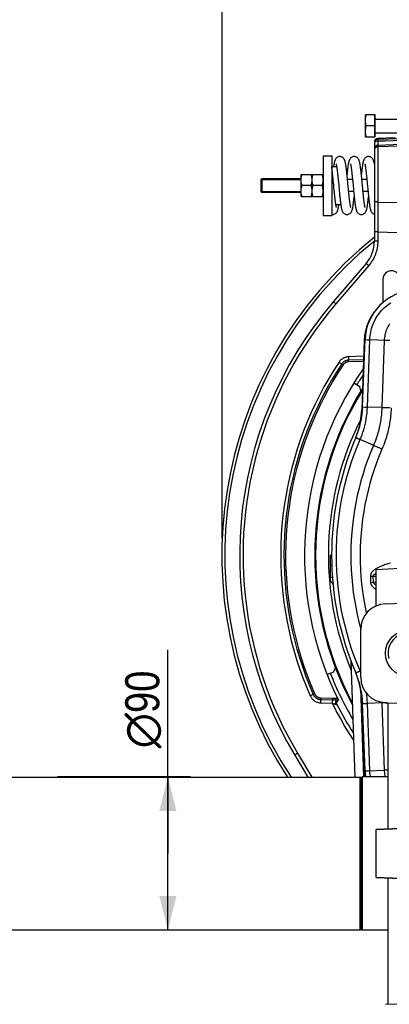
# Model space of a CAD drawing. Extents: x 0 to 594, y 0 to 420.
# Tile 11 of 93: x 88 to 121, y 188 to 274. Entities that reach past the tile are written whole.
import ezdxf

# ---------------------------------------------------------------- set-up
doc = ezdxf.new("R2010")
doc.units = 0
doc.header["$LTSCALE"] = 32.67
doc.layers.get('0').update_dxf_attribs({"linetype": 'CONTINUOUS'})
doc.layers.add('3_ALL_AXES', color=7, linetype='CONTINUOUS')
doc.styles.get("Standard").update_dxf_attribs({"font": 'arial.ttf'})
doc.styles.add('TEXTSTYLE_3', font='gdt')
doc.dimstyles.new('DIMSTYLE_5', dxfattribs={"dimtxt": 3, "dimasz": 3, "dimexe": 2, "dimexo": 1.5, "dimgap": 0.75, "dimtad": 1, "dimdec": 1, "dimlfac": 6.666667, "dimtxsty": 'STANDARD', "dimblk": '_ARROW_FILLED', "dimblk1": '_ARROW_FILLED', "dimblk2": '_ARROW_FILLED', "dimcen": 0.09, "dimazin": 2, "dimtp": 0.3, "dimtm": 0.3, "dimtfac": 1, "dimtdec": 1, "dimtofl": 0, "dimtmove": 0, "dimatfit": 3, "dimtolj": 1})
doc.dimstyles.new('DIMSTYLE_7', dxfattribs={"dimtxt": 4, "dimasz": 3, "dimexe": 2, "dimexo": 1.5, "dimgap": 1, "dimtad": 1, "dimdec": 0, "dimlfac": 6.666667, "dimtxsty": 'STANDARD', "dimblk": '_ARROW_FILLED', "dimblk1": '_ARROW_FILLED', "dimblk2": '_ARROW_FILLED', "dimcen": 0.09, "dimazin": 2, "dimtp": 0.5, "dimtm": 0.5, "dimtfac": 1, "dimtdec": 0, "dimtofl": 0, "dimtmove": 0, "dimatfit": 3, "dimtolj": 1})

# ---------------------------------------------------------------- blocks, each defined once
blk = doc.blocks.new('_ARROW_FILLED')
at = {"color": 0, "linetype": 'BYBLOCK'}
blk.add_solid([(0, 0), (-1, 0.25), (-1, -0.25)], dxfattribs=at)
blk = doc.blocks.new('*D8')
at = {"color": 2, "linetype": 'CONTINUOUS'}
for p, q in [((101.053, 200.938), (101.053, 218.855)), ((103.053, 207.688), (91.331, 207.688)), ((101.053, 207.688), (101.053, 200.938)), ((101.053, 194.188), (101.053, 200.938)), ((103.053, 194.188), (89.789, 194.188))]:
    blk.add_line(p, q, dxfattribs=at)
at = {"color": 2, "linetype": 'CONTINUOUS', "xscale": 3, "yscale": 3, "zscale": 3}
for p, rotation in [((101.053, 207.688), 90), ((101.053, 194.188), 270)]:
    blk.add_blockref('_ARROW_FILLED', p, dxfattribs=dict(at, rotation=rotation))
at = {"color": 2, "linetype": 'CONTINUOUS', "insert": (97.303, 210.194), "char_height": 3, "width": 8.66171, "attachment_point": 1, "rotation": 90, "style": 'TEXTSTYLE_3'}
blk.add_mtext('{\\fgdt;n}\\fArial;{\\W0.8;90}', dxfattribs=at)
blk = doc.blocks.new('*D18')
at = {"color": 2, "linetype": 'CONTINUOUS'}
for p, q in [((86.222, 308.788), (86.222, 319.288)), ((105.82, 228.688), (105.82, 319.288)), ((86.222, 317.288), (96.021, 317.288)), ((105.82, 317.288), (96.021, 317.288))]:
    blk.add_line(p, q, dxfattribs=at)
at = {"color": 2, "linetype": 'CONTINUOUS', "xscale": 3, "yscale": 3, "zscale": 3, "rotation": 180}
blk.add_blockref('_ARROW_FILLED', (86.222, 317.288), dxfattribs=at)
at = {"color": 2, "linetype": 'CONTINUOUS', "xscale": 3, "yscale": 3, "zscale": 3}
blk.add_blockref('_ARROW_FILLED', (105.82, 317.288), dxfattribs=at)
at = {"color": 2, "linetype": 'CONTINUOUS', "insert": (96.021, 322.288), "char_height": 4, "width": 10.86989, "attachment_point": 2}
blk.add_mtext('131 \\P ', dxfattribs=at)

msp = doc.modelspace()

# ---------------------------------------------------------------- linework, layer by layer
at = {"color": 7, "linetype": 'CONTINUOUS'}
for p, q in [((119.259, 264.013), (119.259, 265.963)), ((119.289, 265.963), (119.259, 265.963)), ((119.289, 264.013), (119.289, 265.963)), ((119.289, 265.588), (121.547, 265.588)), ((119.289, 264.388), (121.547, 264.388)), ((119.222, 263.573), (119.222, 254.836)), ((119.289, 264.013), (119.259, 264.013)), ((121.047, 263.926), (119.511, 263.873)), ((109.232, 260.263), (109.307, 260.338)), ((109.232, 260.278), (109.232, 259.198)), ((109.307, 260.338), (109.307, 259.138)), ((115.625, 259.97), (115.608, 260.157)), ((118.152, 259.958), (118.135, 260.143)), ((109.232, 259.213), (109.307, 259.138)), ((115.684, 259.35), (115.668, 259.52)), ((118.194, 259.514), (118.152, 259.958)), ((118.21, 259.345), (118.194, 259.514)), ((118.501, 252.885), (115.62, 249.517)), ((119.972, 251.488), (119.972, 249.435)), ((118.191, 240.247), (118.398, 246.171)), ((118.32, 246.095), (118.108, 240.013)), ((117.427, 242.369), (117.935, 242.051)), ((118.033, 241.64), (117.935, 242.051)), ((115.322, 227.188), (115.322, 224.907)), ((115.322, 227.188), (115.456, 227.188)), ((115.457, 227.143), (115.456, 227.188)), ((119.372, 222.724), (119.372, 225.913)), ((120.193, 222.911), (131.23, 223.296)), ((118.022, 216.463), (118.022, 220.662)), ((117.153, 217.908), (117.511, 207.65)), ((115.625, 216.908), (115.067, 216.688)), ((115.625, 216.908), (115.795, 217.294)), ((115.829, 214.455), (116.015, 214.448)), ((118.108, 214.363), (118.32, 208.28)), ((118.398, 208.204), (118.191, 214.128)), ((120.193, 214.214), (141.722, 213.463)), ((120.422, 203.093), (120.422, 214.206)), ((112.215, 209.601), (113.378, 207.65)), ((86.861, 207.65), (117.983, 207.65)), ((118.08, 207.663), (118.172, 207.688)), ((120.422, 207.688), (118.172, 207.688)), ((118.172, 194.188), (118.172, 207.688)), ((119.372, 203.038), (121.519, 203.15)), ((119.372, 198.837), (119.372, 203.038)), ((119.372, 198.837), (121.519, 198.725)), ((120.422, 187.669), (120.422, 198.782)), ((86.861, 194.225), (117.983, 194.225)), ((118.08, 194.212), (118.172, 194.188)), ((120.422, 194.188), (118.172, 194.188)), ((120.193, 187.661), (141.722, 188.413))]:
    msp.add_line(p, q, dxfattribs=at)
at = {"color": 9, "linetype": 'CONTINUOUS'}
for p, q in [((119.223, 263.553), (119.222, 263.525)), ((119.227, 263.582), (119.223, 263.553)), ((119.511, 263.821), (121.477, 263.885)), ((119.511, 263.873), (119.511, 263.821)), ((119.511, 263.78), (119.511, 263.728)), ((119.511, 263.728), (119.511, 263.66)), ((119.511, 263.66), (120.195, 263.681)), ((119.511, 263.66), (119.511, 263.274)), ((122.232, 263.367), (119.511, 263.274)), ((122.232, 263.24), (119.511, 263.143)), ((119.511, 263.219), (119.511, 263.143)), ((119.511, 263.143), (119.511, 258.284)), ((119.511, 258.284), (119.512, 257.253)), ((119.512, 257.253), (119.514, 255.648)), ((119.514, 255.648), (119.222, 255.648)), ((119.514, 254.836), (119.222, 254.836)), ((119.514, 255.648), (119.514, 254.836)), ((118.722, 252.69), (115.84, 249.322)), ((118.61, 252.787), (118.578, 252.814)), ((118.645, 252.756), (118.61, 252.787)), ((118.683, 252.724), (118.645, 252.756)), ((118.722, 252.69), (118.683, 252.724)), ((115.729, 249.419), (115.697, 249.446)), ((115.764, 249.388), (115.729, 249.419)), ((115.801, 249.356), (115.764, 249.388)), ((115.84, 249.322), (115.801, 249.356)), ((118.618, 246.163), (118.711, 246.16)), ((118.711, 246.16), (118.819, 246.156)), ((118.612, 240.231), (118.819, 246.156)), ((120.235, 246.105), (118.819, 246.156)), ((120.087, 246.11), (119.88, 240.185)), ((120.345, 246.101), (120.235, 246.105)), ((120.462, 246.097), (120.345, 246.101)), ((120.584, 246.092), (120.462, 246.097)), ((118.272, 244.707), (116.948, 244.661)), ((116.948, 244.661), (116.949, 244.613)), ((116.949, 244.613), (116.951, 244.566)), ((116.951, 244.566), (116.952, 244.522)), ((116.11, 244.193), (116.149, 244.166)), ((116.149, 244.166), (116.188, 244.14)), ((116.188, 244.14), (116.224, 244.116)), ((116.224, 244.116), (116.258, 244.093)), ((116.258, 244.093), (116.287, 244.073)), ((116.42, 243.979), (116.399, 243.994)), ((116.444, 243.963), (116.42, 243.979)), ((116.47, 243.946), (116.444, 243.963)), ((118.261, 244.408), (116.951, 244.363)), ((116.952, 244.215), (116.951, 244.246)), ((118.256, 244.259), (116.952, 244.215)), ((118.411, 240.239), (118.504, 240.235)), ((118.504, 240.235), (118.612, 240.231)), ((119.88, 240.185), (118.612, 240.231)), ((119.976, 240.182), (119.88, 240.185)), ((120.138, 240.176), (119.976, 240.182)), ((120.255, 240.172), (120.138, 240.176)), ((120.57, 240.161), (120.441, 240.165)), ((117.592, 237.555), (117.59, 237.557)), ((117.97, 237.37), (117.973, 237.377)), ((119.178, 236.84), (117.973, 237.377)), ((119.535, 236.683), (119.425, 236.731)), ((119.65, 236.633), (119.535, 236.683)), ((119.769, 236.581), (119.65, 236.633)), ((119.89, 236.529), (119.769, 236.581)), ((119.096, 225.347), (119.372, 225.357)), ((118.866, 225.338), (119.096, 225.347)), ((118.866, 225.338), (118.887, 224.802)), ((118.887, 224.802), (119.117, 224.811)), ((119.096, 225.347), (119.117, 224.811)), ((119.372, 224.802), (119.117, 224.811)), ((117.592, 216.82), (117.59, 216.818)), ((117.973, 216.998), (117.97, 217.005)), ((118.022, 216.879), (117.973, 216.998)), ((113.881, 214.968), (113.86, 214.958)), ((113.907, 214.98), (113.881, 214.968)), ((113.936, 214.993), (113.907, 214.98)), ((113.967, 215.007), (113.936, 214.993)), ((117.988, 215.458), (118.26, 207.688)), ((113.573, 214.828), (113.615, 214.847)), ((113.615, 214.847), (113.676, 214.874)), ((113.676, 214.874), (113.731, 214.899)), ((113.731, 214.899), (113.777, 214.919)), ((113.777, 214.919), (113.801, 214.93)), ((113.801, 214.93), (113.82, 214.939)), ((114.498, 214.201), (115.523, 214.165)), ((114.5, 214.271), (114.501, 214.315)), ((114.501, 214.497), (115.526, 214.462)), ((114.501, 214.315), (114.502, 214.357)), ((114.502, 214.645), (115.527, 214.61)), ((114.502, 214.357), (114.502, 214.395)), ((115.523, 214.165), (115.82, 214.052)), ((115.526, 214.565), (115.525, 214.537)), ((115.525, 214.236), (115.526, 214.281)), ((115.526, 214.281), (115.527, 214.323)), ((115.527, 214.323), (115.528, 214.361)), ((118.191, 214.128), (118.193, 214.129)), ((118.193, 214.129), (118.211, 214.129)), ((118.211, 214.129), (118.3, 214.133)), ((118.3, 214.133), (118.411, 214.137)), ((119.88, 214.19), (118.612, 214.144)), ((118.819, 208.219), (118.612, 214.144)), ((119.877, 214.248), (119.88, 214.19)), ((120.195, 214.201), (119.88, 214.19)), ((119.88, 214.19), (120.087, 208.265)), ((120.385, 214.208), (120.195, 214.201)), ((112.465, 209.755), (112.421, 209.729)), ((112.465, 209.755), (113.719, 207.65)), ((112.272, 209.639), (112.248, 209.623)), ((112.303, 209.657), (112.272, 209.639)), ((112.339, 209.679), (112.303, 209.657)), ((112.378, 209.703), (112.339, 209.679)), ((112.421, 209.729), (112.378, 209.703)), ((118.398, 208.204), (118.4, 208.204)), ((118.4, 208.204), (118.434, 208.205)), ((118.434, 208.205), (118.54, 208.209)), ((118.54, 208.209), (118.618, 208.212)), ((118.618, 208.212), (118.711, 208.215)), ((118.711, 208.215), (120.087, 208.265)), ((120.422, 208.277), (120.087, 208.265)), ((117.983, 194.225), (117.983, 207.65)), ((118.08, 194.212), (118.08, 207.663))]:
    msp.add_line(p, q, dxfattribs=at)
at = {"color": 2, "linetype": 'CONTINUOUS'}
for p, q in [((109.232, 260.278), (112.772, 260.278)), ((109.232, 259.198), (112.772, 259.198))]:
    msp.add_line(p, q, dxfattribs=at)
at = {"color": 9, "linetype": 'CONTINUOUS'}
for points in [[(119.511, 263.66), (119.483, 263.658), (119.454, 263.654), (119.427, 263.648), (119.4, 263.64), (119.374, 263.63), (119.35, 263.618), (119.327, 263.605), (119.306, 263.589), (119.287, 263.573), (119.27, 263.555), (119.256, 263.535), (119.244, 263.515), (119.234, 263.494), (119.227, 263.473), (119.223, 263.451), (119.222, 263.428)], [(119.511, 263.821), (119.483, 263.819), (119.454, 263.814), (119.427, 263.806), (119.4, 263.796), (119.374, 263.783), (119.35, 263.768), (119.327, 263.75), (119.306, 263.731), (119.287, 263.709), (119.27, 263.686), (119.256, 263.662), (119.244, 263.636), (119.234, 263.609), (119.227, 263.582)], [(119.511, 263.821), (119.511, 263.814), (119.511, 263.804), (119.511, 263.78)], [(120.195, 263.681), (121.556, 263.723), (122.232, 263.744)], [(119.511, 263.143), (119.483, 263.142), (119.454, 263.137), (119.427, 263.131), (119.4, 263.122), (119.374, 263.112), (119.35, 263.099), (119.327, 263.084), (119.306, 263.068), (119.287, 263.05), (119.27, 263.031), (119.256, 263.011), (119.244, 262.989), (119.234, 262.967), (119.227, 262.944), (119.223, 262.92), (119.222, 262.897)], [(119.244, 263.087), (119.234, 263.06), (119.227, 263.032), (119.223, 263.003), (119.222, 262.975)], [(119.511, 263.274), (119.483, 263.271), (119.454, 263.266), (119.427, 263.258), (119.4, 263.248), (119.374, 263.235), (119.35, 263.22), (119.327, 263.202), (119.306, 263.182), (119.287, 263.161), (119.27, 263.138), (119.256, 263.113), (119.244, 263.087)], [(119.511, 263.274), (119.511, 263.27), (119.511, 263.264), (119.511, 263.256), (119.511, 263.245), (119.511, 263.219)], [(119.511, 258.284), (119.483, 258.285), (119.454, 258.287), (119.427, 258.29), (119.4, 258.293), (119.374, 258.298), (119.35, 258.303), (119.327, 258.309), (119.306, 258.316), (119.287, 258.324), (119.27, 258.332), (119.256, 258.341), (119.244, 258.35), (119.234, 258.36), (119.227, 258.369), (119.223, 258.38), (119.222, 258.39)], [(119.511, 258.284), (121.219, 258.253), (122.938, 258.221), (124.669, 258.189), (124.772, 258.187)], [(119.514, 254.836), (119.511, 254.691), (119.501, 254.546), (119.485, 254.401), (119.463, 254.257), (119.434, 254.113), (119.399, 253.971), (119.357, 253.831), (119.31, 253.692), (119.256, 253.556), (119.196, 253.422), (119.13, 253.291), (119.059, 253.164), (118.982, 253.04), (118.9, 252.919), (118.814, 252.803), (118.722, 252.69)], [(119.514, 255.648), (121.222, 255.598), (122.941, 255.547), (124.672, 255.496), (125.222, 255.48)], [(118.578, 252.814), (118.551, 252.838), (118.54, 252.849), (118.53, 252.858), (118.521, 252.866), (118.514, 252.873), (118.508, 252.878), (118.504, 252.882), (118.502, 252.884), (118.501, 252.885)], [(115.84, 249.322), (115.252, 248.616), (114.683, 247.894), (114.134, 247.156), (113.604, 246.402), (113.094, 245.634), (112.605, 244.853), (112.137, 244.058), (111.691, 243.251), (111.267, 242.432), (110.865, 241.602), (110.486, 240.761), (110.13, 239.911), (109.798, 239.051), (109.488, 238.182), (109.202, 237.306), (108.94, 236.422), (108.702, 235.531), (108.488, 234.634), (108.299, 233.732), (108.134, 232.825), (107.994, 231.914), (107.878, 230.999), (107.787, 230.081), (107.721, 229.162), (107.68, 228.241), (107.664, 227.319), (107.673, 226.397), (107.707, 225.476), (107.766, 224.555), (107.85, 223.637), (107.958, 222.722), (108.091, 221.809), (108.249, 220.901), (108.432, 219.997), (108.639, 219.099), (108.87, 218.206), (109.125, 217.32), (109.404, 216.441), (109.707, 215.57), (110.033, 214.708), (110.383, 213.855), (110.755, 213.012), (111.15, 212.179), (111.567, 211.359), (112.005, 210.551), (112.465, 209.755)], [(115.697, 249.446), (115.67, 249.47), (115.658, 249.481), (115.648, 249.49), (115.64, 249.498), (115.632, 249.505), (115.627, 249.51), (115.623, 249.514), (115.621, 249.516), (115.62, 249.517)], [(118.819, 246.156), (118.828, 246.325), (118.844, 246.493), (118.868, 246.66), (118.898, 246.826), (118.935, 246.991), (118.979, 247.154), (119.03, 247.315), (119.088, 247.474), (119.152, 247.631), (119.222, 247.784), (119.299, 247.935), (119.382, 248.082), (119.471, 248.225), (119.566, 248.365), (119.666, 248.501), (119.773, 248.632), (119.884, 248.759), (120.001, 248.881), (120.123, 248.998), (120.249, 249.11), (120.381, 249.217), (120.516, 249.318), (120.656, 249.413)], [(120.565, 247.566), (120.495, 247.459), (120.43, 247.348), (120.37, 247.234), (120.316, 247.117), (120.267, 246.998), (120.224, 246.877), (120.186, 246.753), (120.154, 246.627), (120.128, 246.5), (120.108, 246.371), (120.094, 246.241), (120.087, 246.11)], [(118.398, 246.171), (118.4, 246.171), (118.407, 246.171), (118.618, 246.163)], [(116.948, 244.661), (116.886, 244.657), (116.825, 244.65), (116.764, 244.638), (116.703, 244.624), (116.644, 244.605), (116.585, 244.583), (116.528, 244.557), (116.472, 244.528), (116.418, 244.496), (116.366, 244.461), (116.317, 244.422), (116.27, 244.381), (116.225, 244.337), (116.184, 244.291), (116.145, 244.243), (116.11, 244.193)], [(116.952, 244.522), (116.952, 244.481), (116.953, 244.462), (116.953, 244.445), (116.953, 244.429), (116.953, 244.414), (116.953, 244.401), (116.953, 244.39), (116.952, 244.381), (116.952, 244.373), (116.952, 244.367), (116.951, 244.363)], [(116.11, 244.193), (115.649, 243.477), (115.208, 242.749), (114.786, 242.007), (114.385, 241.253), (114.005, 240.488), (113.646, 239.712), (113.309, 238.927), (112.994, 238.133), (112.701, 237.33), (112.43, 236.52), (112.182, 235.703), (111.957, 234.879), (111.755, 234.05), (111.576, 233.215), (111.42, 232.375), (111.288, 231.531), (111.179, 230.684), (111.094, 229.834), (111.032, 228.982), (110.994, 228.129), (110.98, 227.275), (110.989, 226.421), (111.022, 225.567), (111.079, 224.715), (111.16, 223.865), (111.264, 223.018), (111.391, 222.173), (111.542, 221.333), (111.717, 220.496), (111.914, 219.665), (112.135, 218.839), (112.378, 218.02), (112.644, 217.209), (112.932, 216.406), (113.241, 215.612), (113.573, 214.828)], [(116.351, 244.028), (115.894, 243.319), (115.456, 242.597), (115.038, 241.862), (114.641, 241.116), (114.264, 240.358), (113.908, 239.59), (113.574, 238.812), (113.262, 238.026), (112.971, 237.231), (112.703, 236.428), (112.457, 235.618), (112.234, 234.802), (112.034, 233.98), (111.857, 233.153), (111.702, 232.322), (111.571, 231.486), (111.463, 230.647), (111.379, 229.805), (111.318, 228.962), (111.28, 228.117), (111.266, 227.271), (111.275, 226.425), (111.308, 225.58), (111.365, 224.736), (111.445, 223.894), (111.548, 223.055), (111.674, 222.219), (111.824, 221.386), (111.997, 220.558), (112.193, 219.735), (112.411, 218.918), (112.653, 218.107), (112.916, 217.304), (113.201, 216.509), (113.508, 215.723), (113.837, 214.947)], [(116.47, 243.946), (116.015, 243.24), (115.579, 242.522), (115.164, 241.791), (114.768, 241.048), (114.393, 240.294), (114.039, 239.53), (113.706, 238.756), (113.395, 237.973), (113.106, 237.182), (112.839, 236.383), (112.594, 235.578), (112.372, 234.766), (112.172, 233.948), (111.996, 233.125), (111.842, 232.297), (111.712, 231.465), (111.604, 230.63), (111.52, 229.793), (111.459, 228.953), (111.422, 228.112), (111.408, 227.271), (111.417, 226.429), (111.45, 225.588), (111.506, 224.748), (111.586, 223.91), (111.688, 223.075), (111.814, 222.243), (111.963, 221.414), (112.136, 220.59), (112.331, 219.771), (112.548, 218.958), (112.788, 218.151), (113.051, 217.352), (113.335, 216.561), (113.64, 215.779), (113.967, 215.007)], [(116.287, 244.073), (116.311, 244.056), (116.321, 244.049), (116.33, 244.043), (116.338, 244.038), (116.344, 244.033), (116.348, 244.03), (116.351, 244.028)], [(116.951, 244.363), (116.9, 244.36), (116.85, 244.353), (116.8, 244.343), (116.751, 244.329), (116.702, 244.312), (116.656, 244.292), (116.61, 244.268), (116.567, 244.242), (116.525, 244.213), (116.485, 244.181), (116.448, 244.146), (116.413, 244.109), (116.38, 244.069), (116.351, 244.028)], [(116.399, 243.994), (116.38, 244.006), (116.372, 244.012), (116.365, 244.017), (116.36, 244.021), (116.355, 244.024), (116.352, 244.026), (116.351, 244.028)], [(116.952, 244.215), (116.911, 244.212), (116.87, 244.206), (116.83, 244.198), (116.791, 244.187), (116.752, 244.173), (116.714, 244.157), (116.678, 244.138), (116.643, 244.117), (116.609, 244.094), (116.578, 244.068), (116.548, 244.04), (116.519, 244.011), (116.494, 243.979), (116.47, 243.946)], [(116.951, 244.246), (116.95, 244.275), (116.95, 244.289), (116.95, 244.302), (116.95, 244.314), (116.95, 244.325), (116.95, 244.335), (116.95, 244.344), (116.95, 244.351), (116.95, 244.357), (116.951, 244.361), (116.951, 244.363)], [(117.973, 237.377), (118.061, 237.591), (118.143, 237.806), (118.218, 238.023), (118.287, 238.243), (118.349, 238.464), (118.406, 238.691), (118.457, 238.926), (118.503, 239.17), (118.542, 239.424), (118.574, 239.686), (118.597, 239.955), (118.612, 240.231)], [(118.191, 240.247), (118.193, 240.246), (118.2, 240.246), (118.411, 240.239)], [(119.88, 240.185), (119.872, 240.018), (119.862, 239.856), (119.85, 239.701), (119.836, 239.55), (119.819, 239.401), (119.8, 239.254), (119.779, 239.108), (119.756, 238.965), (119.73, 238.822), (119.703, 238.681), (119.674, 238.54), (119.642, 238.399), (119.608, 238.258), (119.571, 238.117), (119.532, 237.976), (119.49, 237.833), (119.445, 237.687), (119.395, 237.537), (119.34, 237.38), (119.279, 237.215), (119.211, 237.041), (119.135, 236.859)], [(120.701, 240.156), (120.692, 239.974), (120.682, 239.797), (120.668, 239.628), (120.653, 239.464), (120.634, 239.301), (120.614, 239.141), (120.591, 238.982), (120.566, 238.826), (120.538, 238.67), (120.508, 238.516), (120.476, 238.363), (120.442, 238.209), (120.404, 238.056), (120.365, 237.902), (120.322, 237.748), (120.277, 237.592), (120.227, 237.433), (120.173, 237.269), (120.113, 237.098), (120.047, 236.918), (119.972, 236.729), (119.89, 236.529)], [(120.441, 240.165), (120.316, 240.17), (120.255, 240.172)], [(117.587, 237.549), (117.589, 237.548), (117.595, 237.544)], [(117.973, 237.377), (117.922, 237.4), (117.874, 237.421), (117.83, 237.441), (117.789, 237.46), (117.752, 237.477), (117.718, 237.493), (117.688, 237.507), (117.662, 237.519), (117.64, 237.529), (117.622, 237.538), (117.608, 237.546), (117.598, 237.551), (117.592, 237.555)], [(117.595, 237.544), (117.605, 237.538), (117.619, 237.531), (117.637, 237.522), (117.659, 237.512), (117.685, 237.499), (117.715, 237.485), (117.749, 237.47), (117.786, 237.453), (117.827, 237.434), (117.871, 237.414), (117.919, 237.393), (117.97, 237.37)], [(117.97, 217.005), (117.703, 217.65), (117.454, 218.303), (117.223, 218.961), (117.01, 219.624), (116.815, 220.294), (116.638, 220.968), (116.479, 221.647), (116.339, 222.33), (116.217, 223.017), (116.114, 223.706), (116.029, 224.399), (115.963, 225.093), (115.916, 225.789), (115.887, 226.485), (115.878, 227.183), (115.887, 227.88), (115.915, 228.577), (115.962, 229.273), (116.028, 229.968), (116.112, 230.66), (116.216, 231.35), (116.337, 232.037), (116.477, 232.72), (116.636, 233.4), (116.813, 234.075), (117.009, 234.746), (117.222, 235.411), (117.454, 236.071), (117.703, 236.724), (117.97, 237.37)], [(119.135, 236.859), (118.88, 236.241), (118.642, 235.62), (118.424, 234.996), (118.222, 234.369), (118.037, 233.735), (117.87, 233.096), (117.719, 232.454), (117.586, 231.807), (117.47, 231.157), (117.372, 230.505), (117.292, 229.849), (117.229, 229.192), (117.184, 228.534), (117.156, 227.874), (117.147, 227.214), (117.155, 226.554), (117.181, 225.894), (117.225, 225.236), (117.286, 224.578), (117.365, 223.923), (117.462, 223.27), (117.576, 222.62), (117.708, 221.974), (117.857, 221.33), (118.023, 220.693)], [(119.425, 236.731), (119.32, 236.777), (119.271, 236.798), (119.223, 236.819), (119.178, 236.84)], [(119.89, 236.529), (119.643, 235.932), (119.414, 235.332), (119.202, 234.73), (119.007, 234.124), (118.829, 233.512), (118.667, 232.895), (118.521, 232.274), (118.393, 231.65), (118.281, 231.022), (118.186, 230.392), (118.108, 229.759), (118.047, 229.124), (118.004, 228.488), (117.977, 227.851), (117.968, 227.213), (117.976, 226.576), (118.001, 225.938), (118.043, 225.302), (118.103, 224.667), (118.179, 224.034), (118.273, 223.403), (118.383, 222.775), (118.51, 222.152), (118.526, 222.081)], [(115.475, 226.277), (115.468, 226.278), (115.457, 226.279), (115.444, 226.28), (115.429, 226.281), (115.411, 226.282), (115.392, 226.283), (115.37, 226.283), (115.347, 226.284), (115.322, 226.284)], [(120.651, 226.5), (120.532, 226.468), (120.416, 226.435), (120.306, 226.402), (120.201, 226.368), (120.103, 226.335), (120.012, 226.302), (119.927, 226.27), (119.847, 226.238), (119.772, 226.207), (119.701, 226.175), (119.634, 226.144), (119.571, 226.112), (119.511, 226.081), (119.454, 226.05), (119.401, 226.019), (119.35, 225.988), (119.303, 225.957), (119.258, 225.926), (119.217, 225.896), (119.178, 225.866), (119.142, 225.836), (119.109, 225.806), (119.078, 225.777), (119.049, 225.747), (119.023, 225.718), (118.999, 225.69), (118.977, 225.661), (118.958, 225.633), (118.941, 225.605), (118.925, 225.578), (118.912, 225.552), (118.901, 225.526), (118.891, 225.5), (118.883, 225.476), (118.877, 225.452), (118.872, 225.428), (118.869, 225.404), (118.867, 225.382), (118.866, 225.36), (118.866, 225.338)], [(119.372, 225.576), (119.364, 225.573), (119.332, 225.56), (119.303, 225.546), (119.276, 225.532), (119.25, 225.519), (119.227, 225.506), (119.207, 225.493), (119.188, 225.48), (119.171, 225.467), (119.156, 225.455), (119.143, 225.443), (119.132, 225.431), (119.123, 225.42), (119.115, 225.409), (119.109, 225.398), (119.104, 225.387), (119.1, 225.377), (119.098, 225.366), (119.096, 225.357), (119.096, 225.347)], [(115.531, 225.236), (115.525, 225.237), (115.514, 225.238), (115.5, 225.239), (115.485, 225.239), (115.467, 225.239), (115.447, 225.239), (115.425, 225.239), (115.402, 225.238), (115.377, 225.238), (115.35, 225.237), (115.322, 225.235)], [(118.887, 224.802), (118.888, 224.78), (118.891, 224.756), (118.895, 224.732), (118.901, 224.706), (118.909, 224.68), (118.919, 224.652), (118.932, 224.623), (118.946, 224.594), (118.964, 224.563), (118.984, 224.532), (119.007, 224.5), (119.033, 224.467), (119.062, 224.434), (119.093, 224.401), (119.128, 224.368), (119.167, 224.334), (119.208, 224.3), (119.254, 224.265), (119.302, 224.23), (119.355, 224.195), (119.372, 224.185)], [(119.117, 224.811), (119.119, 224.801), (119.122, 224.791), (119.126, 224.78), (119.132, 224.768), (119.14, 224.756), (119.15, 224.744), (119.162, 224.731), (119.177, 224.717), (119.193, 224.703), (119.213, 224.689), (119.235, 224.674), (119.26, 224.659), (119.288, 224.644), (119.318, 224.629), (119.352, 224.613), (119.372, 224.605)], [(117.587, 216.826), (117.589, 216.827), (117.595, 216.831)], [(118.022, 217.02), (117.922, 216.975), (117.874, 216.954), (117.83, 216.934), (117.789, 216.915), (117.752, 216.898), (117.718, 216.883), (117.688, 216.869), (117.662, 216.856), (117.64, 216.846), (117.622, 216.837), (117.608, 216.83), (117.598, 216.824), (117.592, 216.82)], [(117.595, 216.831), (117.605, 216.837), (117.619, 216.844), (117.637, 216.853), (117.659, 216.863), (117.685, 216.876), (117.715, 216.89), (117.749, 216.905), (117.786, 216.922), (117.827, 216.941), (117.871, 216.961), (117.919, 216.982), (117.97, 217.005)], [(113.86, 214.958), (113.851, 214.955), (113.845, 214.951), (113.84, 214.949), (113.837, 214.947)], [(113.967, 215.007), (113.984, 214.972), (114.002, 214.939), (114.022, 214.908), (114.045, 214.877), (114.069, 214.848), (114.095, 214.821), (114.122, 214.795), (114.152, 214.771), (114.182, 214.749), (114.214, 214.728), (114.247, 214.71), (114.282, 214.694), (114.317, 214.68), (114.353, 214.669), (114.389, 214.659), (114.427, 214.652), (114.464, 214.647), (114.502, 214.645)], [(118.612, 214.144), (118.599, 214.401), (118.578, 214.649), (118.551, 214.887), (118.528, 215.041)], [(113.573, 214.828), (113.598, 214.776), (113.625, 214.725), (113.656, 214.675), (113.69, 214.626), (113.726, 214.58), (113.766, 214.535), (113.807, 214.493), (113.851, 214.453), (113.897, 214.416), (113.945, 214.382), (113.994, 214.35), (114.046, 214.321), (114.099, 214.295), (114.153, 214.272), (114.209, 214.252), (114.266, 214.235), (114.323, 214.222), (114.381, 214.212), (114.439, 214.205), (114.498, 214.201)], [(113.82, 214.939), (113.827, 214.943), (113.833, 214.945), (113.837, 214.947)], [(113.837, 214.947), (113.857, 214.905), (113.88, 214.864), (113.905, 214.824), (113.933, 214.786), (113.963, 214.75), (113.995, 214.716), (114.03, 214.684), (114.066, 214.654), (114.104, 214.626), (114.144, 214.601), (114.185, 214.579), (114.227, 214.558), (114.271, 214.541), (114.316, 214.527), (114.361, 214.515), (114.408, 214.506), (114.454, 214.5), (114.501, 214.497)], [(114.498, 214.201), (114.498, 214.225), (114.5, 214.271)], [(114.502, 214.645), (114.501, 214.627), (114.501, 214.61), (114.5, 214.593), (114.5, 214.577), (114.5, 214.562), (114.5, 214.548), (114.5, 214.535), (114.5, 214.524), (114.5, 214.514), (114.5, 214.507), (114.501, 214.501), (114.501, 214.497)], [(114.502, 214.395), (114.503, 214.412), (114.503, 214.428), (114.503, 214.443), (114.503, 214.456), (114.503, 214.467), (114.502, 214.477), (114.502, 214.486), (114.502, 214.492), (114.501, 214.497)], [(115.523, 214.165), (115.523, 214.189), (115.525, 214.236)], [(117.397, 210.933), (117, 211.542), (116.605, 212.184), (116.227, 212.835), (115.866, 213.496), (115.523, 214.165)], [(115.525, 214.537), (115.525, 214.524), (115.525, 214.512), (115.525, 214.501), (115.525, 214.491), (115.525, 214.483), (115.525, 214.475), (115.526, 214.469), (115.526, 214.465), (115.526, 214.462)], [(115.527, 214.61), (115.526, 214.595), (115.526, 214.565)], [(115.526, 214.462), (115.577, 214.46), (115.628, 214.459), (115.732, 214.457)], [(115.528, 214.361), (115.528, 214.379), (115.528, 214.395), (115.528, 214.409), (115.528, 214.422), (115.528, 214.434), (115.527, 214.443), (115.527, 214.451), (115.527, 214.458), (115.526, 214.462)], [(115.527, 214.61), (115.576, 214.609), (115.626, 214.608), (115.729, 214.607)], [(115.729, 214.607), (115.779, 214.606), (115.829, 214.604)], [(115.732, 214.457), (115.781, 214.456), (115.829, 214.455)], [(115.82, 214.052), (115.816, 214.077), (115.813, 214.103), (115.812, 214.129), (115.812, 214.155), (115.814, 214.181), (115.817, 214.207), (115.822, 214.232), (115.827, 214.257), (115.835, 214.281), (115.843, 214.304), (115.853, 214.326), (115.864, 214.346), (115.876, 214.365), (115.889, 214.382), (115.903, 214.398), (115.918, 214.411), (115.933, 214.423), (115.949, 214.432), (115.965, 214.44), (115.982, 214.445), (115.998, 214.447), (116.015, 214.448)], [(115.829, 214.604), (115.829, 214.588), (115.828, 214.571), (115.828, 214.555), (115.828, 214.539), (115.827, 214.525), (115.827, 214.511), (115.827, 214.499), (115.827, 214.487), (115.827, 214.478), (115.828, 214.469), (115.828, 214.463), (115.828, 214.458), (115.829, 214.455), (115.829, 214.455)], [(118.411, 214.137), (118.556, 214.142), (118.612, 214.144)], [(115.82, 214.052), (115.833, 214.047), (115.845, 214.044), (115.854, 214.042), (115.863, 214.04), (115.87, 214.039), (115.877, 214.038), (115.883, 214.038), (115.889, 214.038), (115.895, 214.038), (115.9, 214.038), (115.904, 214.039), (115.908, 214.039), (115.912, 214.04), (115.915, 214.04), (115.918, 214.041), (115.92, 214.042), (115.922, 214.042), (115.924, 214.043), (115.926, 214.043), (115.927, 214.044), (115.927, 214.044), (115.927, 214.044)], [(112.248, 209.623), (112.238, 209.617), (112.229, 209.612), (112.223, 209.607), (112.218, 209.604), (112.216, 209.602), (112.215, 209.601)], [(118.873, 207.688), (118.868, 207.714), (118.845, 207.881), (118.828, 208.049), (118.819, 208.219)], [(120.087, 208.265), (120.094, 208.145), (120.105, 208.028), (120.122, 207.913), (120.143, 207.799), (120.169, 207.688)]]:
    msp.add_lwpolyline(points, dxfattribs=at)
at = {"color": 7, "linetype": 'CONTINUOUS'}
for points in [[(116.182, 262.288), (116.152, 262.286), (116.096, 262.279), (116.04, 262.263), (115.986, 262.24), (115.936, 262.21), (115.892, 262.175), (115.853, 262.136), (115.822, 262.096), (115.796, 262.057), (115.775, 262.019), (115.759, 261.982), (115.745, 261.947), (115.733, 261.911), (115.721, 261.875), (115.711, 261.837), (115.701, 261.797), (115.691, 261.755), (115.682, 261.71), (115.673, 261.662), (115.663, 261.61), (115.654, 261.556), (115.645, 261.499), (115.636, 261.438), (115.633, 261.418)], [(116.879, 260.067), (116.869, 260.177), (116.858, 260.285), (116.848, 260.389), (116.838, 260.491), (116.828, 260.59), (116.818, 260.686), (116.808, 260.779), (116.799, 260.868), (116.789, 260.954), (116.78, 261.036), (116.771, 261.115), (116.761, 261.19), (116.752, 261.263), (116.743, 261.331), (116.734, 261.396), (116.725, 261.458), (116.716, 261.517), (116.707, 261.572), (116.698, 261.625), (116.689, 261.674), (116.68, 261.72), (116.671, 261.763), (116.662, 261.804), (116.652, 261.842), (116.642, 261.879), (116.631, 261.915), (116.618, 261.949), (116.605, 261.984), (116.588, 262.02), (116.568, 262.057), (116.544, 262.095), (116.513, 262.134), (116.477, 262.171), (116.433, 262.207), (116.384, 262.237), (116.331, 262.261), (116.274, 262.277), (116.216, 262.286), (116.182, 262.288)], [(117.445, 262.288), (117.415, 262.286), (117.359, 262.279), (117.302, 262.263), (117.248, 262.24), (117.198, 262.21), (117.154, 262.174), (117.115, 262.135), (117.084, 262.095), (117.058, 262.055), (117.038, 262.017), (117.021, 261.981), (117.007, 261.945), (116.995, 261.91), (116.984, 261.874), (116.974, 261.836), (116.964, 261.796), (116.954, 261.753), (116.945, 261.708), (116.935, 261.66), (116.926, 261.608), (116.917, 261.554), (116.908, 261.496), (116.899, 261.436), (116.889, 261.371), (116.88, 261.304), (116.871, 261.232), (116.862, 261.157), (116.852, 261.078), (116.842, 260.995), (116.833, 260.907), (116.823, 260.816), (116.814, 260.73)], [(118.135, 260.143), (118.126, 260.236), (118.117, 260.331), (118.107, 260.426), (118.098, 260.522), (118.088, 260.618), (118.078, 260.715), (118.068, 260.811), (118.058, 260.906), (118.047, 260.999), (118.037, 261.09), (118.026, 261.177), (118.015, 261.262), (118.005, 261.342), (117.994, 261.417), (117.984, 261.488), (117.973, 261.555), (117.963, 261.616), (117.952, 261.673), (117.942, 261.726), (117.931, 261.774), (117.921, 261.82), (117.909, 261.862), (117.898, 261.902), (117.885, 261.94), (117.87, 261.977), (117.854, 262.015), (117.833, 262.054), (117.808, 262.093), (117.776, 262.134), (117.739, 262.172), (117.696, 262.207), (117.647, 262.237), (117.593, 262.261), (117.537, 262.277), (117.48, 262.286), (117.445, 262.288)], [(118.708, 262.288), (118.678, 262.286), (118.622, 262.279), (118.565, 262.263), (118.511, 262.24), (118.461, 262.209), (118.416, 262.174), (118.378, 262.135), (118.346, 262.094), (118.321, 262.055), (118.3, 262.017), (118.284, 261.98), (118.27, 261.945), (118.258, 261.91), (118.247, 261.874), (118.237, 261.836), (118.227, 261.797), (118.217, 261.754), (118.208, 261.71), (118.199, 261.662), (118.189, 261.61), (118.18, 261.556), (118.171, 261.498), (118.162, 261.437), (118.153, 261.373), (118.143, 261.305), (118.134, 261.233), (118.125, 261.158), (118.115, 261.079), (118.106, 260.997), (118.096, 260.911), (118.086, 260.822), (118.077, 260.73)], [(119.222, 261.638), (119.22, 261.647), (119.211, 261.694), (119.202, 261.738), (119.193, 261.78), (119.184, 261.819), (119.174, 261.856), (119.164, 261.892), (119.153, 261.926), (119.141, 261.96), (119.126, 261.994), (119.109, 262.029), (119.089, 262.066), (119.063, 262.104), (119.032, 262.142), (118.995, 262.178), (118.952, 262.212), (118.903, 262.241), (118.851, 262.263), (118.796, 262.278), (118.74, 262.286), (118.708, 262.288)], [(115.608, 260.157), (115.599, 260.251), (115.589, 260.346), (115.58, 260.441), (115.571, 260.535), (115.561, 260.63), (115.551, 260.724), (115.541, 260.817), (115.531, 260.91), (115.521, 261.001), (115.511, 261.09), (115.5, 261.178), (115.489, 261.263), (115.478, 261.346), (115.472, 261.392)], [(115.85, 261.659), (115.849, 261.66), (115.848, 261.662), (115.849, 261.66), (115.852, 261.653), (115.855, 261.642), (115.859, 261.628), (115.863, 261.611), (115.868, 261.59), (115.873, 261.565), (115.879, 261.538), (115.885, 261.508), (115.891, 261.475), (115.897, 261.438), (115.903, 261.399), (115.91, 261.356), (115.917, 261.311), (115.924, 261.262), (115.931, 261.211), (115.938, 261.156), (115.945, 261.099), (115.953, 261.038), (115.96, 260.975), (115.968, 260.909), (115.976, 260.84), (115.984, 260.769), (115.992, 260.695), (116, 260.618), (116.008, 260.538), (116.016, 260.456), (116.025, 260.37), (116.034, 260.282), (116.043, 260.19), (116.052, 260.094), (116.061, 259.996)], [(117.112, 261.661), (117.112, 261.662), (117.112, 261.661), (117.114, 261.656), (117.117, 261.646), (117.121, 261.632), (117.125, 261.614), (117.13, 261.593), (117.136, 261.568), (117.142, 261.539), (117.148, 261.507), (117.154, 261.471), (117.161, 261.432), (117.168, 261.39), (117.175, 261.345), (117.182, 261.296), (117.189, 261.244), (117.197, 261.189), (117.204, 261.131), (117.212, 261.07), (117.22, 261.006), (117.228, 260.939), (117.236, 260.87), (117.244, 260.797), (117.252, 260.721), (117.26, 260.643), (117.269, 260.561), (117.277, 260.477), (117.286, 260.389), (117.295, 260.298), (117.304, 260.205), (117.313, 260.108), (117.323, 260.008)], [(118.376, 261.659), (118.375, 261.662), (118.376, 261.658), (118.379, 261.649), (118.382, 261.637), (118.387, 261.621), (118.391, 261.601), (118.397, 261.578), (118.402, 261.552), (118.408, 261.523), (118.414, 261.49), (118.42, 261.455), (118.427, 261.417), (118.433, 261.376), (118.44, 261.332), (118.447, 261.285), (118.453, 261.236), (118.461, 261.184), (118.468, 261.129), (118.475, 261.071), (118.482, 261.01), (118.49, 260.947), (118.497, 260.88), (118.505, 260.812), (118.513, 260.74), (118.521, 260.666), (118.529, 260.59), (118.537, 260.511), (118.545, 260.43), (118.553, 260.346), (118.56, 260.282)], [(116.94, 259.425), (116.92, 259.629), (116.91, 259.736), (116.9, 259.846), (116.879, 260.067)], [(118.56, 260.282), (118.57, 260.175), (118.582, 260.046), (118.594, 259.92)], [(115.668, 259.52), (115.643, 259.786), (115.625, 259.97)], [(115.883, 257.816), (115.884, 257.814), (115.884, 257.813), (115.883, 257.816), (115.88, 257.824), (115.877, 257.836), (115.873, 257.851), (115.868, 257.87), (115.863, 257.892), (115.858, 257.917), (115.852, 257.945), (115.846, 257.975), (115.84, 258.009), (115.834, 258.045), (115.828, 258.084), (115.822, 258.125), (115.815, 258.169), (115.808, 258.216), (115.802, 258.265), (115.795, 258.316), (115.788, 258.37), (115.781, 258.426), (115.774, 258.484), (115.767, 258.545), (115.76, 258.608), (115.753, 258.673), (115.745, 258.741), (115.738, 258.81), (115.73, 258.881), (115.723, 258.955), (115.715, 259.03), (115.707, 259.107), (115.7, 259.187), (115.692, 259.267), (115.684, 259.35)], [(116.061, 259.996), (116.081, 259.788), (116.091, 259.681), (116.112, 259.458)], [(116.112, 259.458), (116.123, 259.344), (116.134, 259.231), (116.144, 259.118), (116.155, 259.007), (116.166, 258.898), (116.177, 258.792), (116.188, 258.69), (116.199, 258.592), (116.209, 258.499), (116.219, 258.41), (116.229, 258.326), (116.239, 258.247), (116.249, 258.172), (116.258, 258.101), (116.268, 258.035), (116.277, 257.973), (116.286, 257.915), (116.296, 257.86), (116.305, 257.809), (116.314, 257.76), (116.324, 257.715), (116.334, 257.672), (116.344, 257.632), (116.355, 257.594), (116.366, 257.558), (116.378, 257.523), (116.393, 257.487), (116.41, 257.451), (116.43, 257.414), (116.456, 257.375), (116.487, 257.336), (116.524, 257.299), (116.567, 257.265), (116.616, 257.236), (116.669, 257.213), (116.725, 257.197), (116.782, 257.189), (116.814, 257.188)], [(117.146, 257.815), (117.147, 257.814), (117.147, 257.813), (117.146, 257.817), (117.143, 257.825), (117.139, 257.838), (117.135, 257.854), (117.13, 257.874), (117.125, 257.898), (117.119, 257.925), (117.113, 257.956), (117.107, 257.99), (117.1, 258.027), (117.094, 258.068), (117.087, 258.112), (117.079, 258.16), (117.072, 258.21), (117.065, 258.265), (117.057, 258.322), (117.05, 258.382), (117.042, 258.446), (117.034, 258.512), (117.026, 258.581), (117.018, 258.654), (117.01, 258.729), (117.001, 258.806), (116.993, 258.886), (116.984, 258.969), (116.976, 259.054), (116.967, 259.142), (116.958, 259.233), (116.949, 259.328), (116.94, 259.425)], [(117.323, 260.008), (117.343, 259.799), (117.353, 259.69), (117.374, 259.465)], [(117.374, 259.465), (117.385, 259.35), (117.396, 259.235), (117.407, 259.121), (117.418, 259.008), (117.429, 258.898), (117.44, 258.792), (117.451, 258.689), (117.462, 258.591), (117.472, 258.498), (117.482, 258.409), (117.492, 258.326), (117.502, 258.247), (117.512, 258.172), (117.521, 258.102), (117.531, 258.036), (117.54, 257.974), (117.549, 257.916), (117.558, 257.862), (117.568, 257.81), (117.577, 257.762), (117.587, 257.717), (117.596, 257.675), (117.606, 257.635), (117.617, 257.597), (117.628, 257.561), (117.64, 257.525), (117.654, 257.49), (117.671, 257.454), (117.691, 257.417), (117.716, 257.378), (117.747, 257.339), (117.784, 257.301), (117.828, 257.267), (117.877, 257.237), (117.931, 257.213), (117.987, 257.197), (118.044, 257.189), (118.077, 257.188)], [(118.409, 257.815), (118.41, 257.814), (118.41, 257.813), (118.409, 257.817), (118.406, 257.824), (118.403, 257.836), (118.399, 257.851), (118.394, 257.87), (118.389, 257.892), (118.384, 257.917), (118.378, 257.945), (118.372, 257.976), (118.366, 258.009), (118.36, 258.045), (118.354, 258.084), (118.348, 258.125), (118.341, 258.169), (118.335, 258.215), (118.328, 258.264), (118.321, 258.315), (118.314, 258.368), (118.307, 258.424), (118.3, 258.482), (118.293, 258.543), (118.286, 258.606), (118.279, 258.671), (118.272, 258.738), (118.264, 258.807), (118.257, 258.878), (118.249, 258.951), (118.242, 259.026), (118.234, 259.104), (118.226, 259.182), (118.218, 259.263), (118.21, 259.345)], [(118.594, 259.92), (118.617, 259.674), (118.64, 259.44)], [(118.64, 259.44), (118.65, 259.327), (118.661, 259.217), (118.671, 259.111), (118.681, 259.007), (118.691, 258.907), (118.701, 258.809), (118.711, 258.715), (118.721, 258.623), (118.731, 258.535), (118.741, 258.449), (118.75, 258.367), (118.76, 258.288), (118.769, 258.213), (118.779, 258.142), (118.788, 258.074), (118.797, 258.01), (118.807, 257.95), (118.816, 257.893), (118.825, 257.84), (118.835, 257.79), (118.844, 257.743), (118.853, 257.7), (118.863, 257.658), (118.873, 257.62), (118.884, 257.582), (118.896, 257.547), (118.909, 257.512), (118.923, 257.477), (118.941, 257.441), (118.962, 257.404), (118.987, 257.367), (119.018, 257.33), (119.055, 257.295), (119.097, 257.263), (119.144, 257.235), (119.196, 257.213), (119.222, 257.205)], [(116.814, 257.188), (116.846, 257.189), (116.901, 257.197), (116.957, 257.213), (117.011, 257.236), (117.061, 257.266), (117.105, 257.301), (117.143, 257.339), (117.175, 257.379), (117.2, 257.419), (117.22, 257.457), (117.237, 257.493), (117.251, 257.528), (117.263, 257.563), (117.274, 257.599), (117.284, 257.637), (117.294, 257.677), (117.304, 257.719), (117.314, 257.765), (117.323, 257.813), (117.332, 257.865), (117.342, 257.92), (117.351, 257.978), (117.36, 258.04), (117.37, 258.106), (117.379, 258.176), (117.389, 258.25), (117.398, 258.327), (117.408, 258.408), (117.418, 258.493), (117.427, 258.581), (117.437, 258.672), (117.445, 258.745)], [(118.077, 257.188), (118.111, 257.189), (118.168, 257.198), (118.225, 257.214), (118.278, 257.238), (118.327, 257.268), (118.37, 257.303), (118.407, 257.341), (118.438, 257.38), (118.463, 257.418), (118.483, 257.455), (118.499, 257.491), (118.513, 257.526), (118.525, 257.561), (118.536, 257.597), (118.547, 257.634), (118.557, 257.674), (118.566, 257.715), (118.576, 257.76), (118.585, 257.807), (118.594, 257.858), (118.603, 257.912), (118.612, 257.969), (118.622, 258.029), (118.631, 258.094), (118.64, 258.162), (118.65, 258.234), (118.659, 258.311), (118.669, 258.392), (118.679, 258.477), (118.689, 258.567), (118.699, 258.662), (118.708, 258.745)], [(115.551, 257.188), (115.585, 257.189), (115.641, 257.197), (115.697, 257.214), (115.75, 257.237), (115.799, 257.266), (115.842, 257.301), (115.879, 257.338), (115.911, 257.378), (115.936, 257.417), (115.957, 257.456), (115.974, 257.494), (115.989, 257.531), (116.002, 257.569), (116.013, 257.608), (116.025, 257.649), (116.035, 257.693), (116.046, 257.741), (116.056, 257.793), (116.066, 257.849), (116.077, 257.91), (116.087, 257.976), (116.098, 258.047), (116.1, 258.058)], [(115.472, 257.195), (115.518, 257.189), (115.551, 257.188)]]:
    msp.add_lwpolyline(points, dxfattribs=at)
msp.add_circle((122.222, 218.563), 2.025, dxfattribs=at)
for centre, radius, start, end in [((119.522, 263.573), 0.3, 92, 180), ((141.722, 227.188), 35.918, 128.78939, 212.95354), ((116.222, 254.836), 3, 319.45281, 0.0003), ((120.722, 251.488), 0.75, 0, 180), ((122.895, 246.014), 4.5, 92, 178), ((141.722, 227.188), 34.35, 139.45311, 210.79492), ((122.817, 245.938), 4.5, 133.87343, 178), ((141.722, 227.188), 27.75, 148.06678, 208.28853), ((141.722, 227.188), 27.675, 148.3412, 207.9726), ((110.696, 240.508), 7.5, 336.76427, 358), ((110.612, 240.274), 7.5, 341.48019, 358), ((141.722, 227.188), 26.55, 153.18348, 202.44257), ((141.722, 227.188), 26.265, 156.76427, 203.23573), ((115.159, 224.488), 0.45, 19.32199, 68.74511), ((120.272, 220.662), 2.25, 92, 180), ((110.696, 213.867), 7.5, 2, 23.23573), ((110.612, 214.101), 7.5, 2, 18.47831), ((120.272, 216.463), 2.25, 180, 268), ((141.722, 227.188), 28.95, 207.00099, 212.75767), ((122.817, 208.438), 4.5, 182, 189.59513), ((122.895, 208.361), 4.5, 182, 188.60725), ((117.983, 208.025), 0.375, 270, 285), ((117.983, 193.85), 0.375, 75, 90)]:
    msp.add_arc(centre, radius, start, end, dxfattribs=at)
at = {"color": 9, "linetype": 'CONTINUOUS'}
for radius, start, end in [(35.658, 129.12509, 213.22583), (28.35, 146.02827, 147.99988), (28.35, 201.49986, 210.64598)]:
    msp.add_arc((141.722, 227.188), radius, start, end, dxfattribs=at)
at = {"color": 2, "linetype": 'CONTINUOUS'}
msp.add_arc((122.222, 218.563), 1.8, 255, 195, dxfattribs=at)
at = {"layer": '3_ALL_AXES', "color": 7, "linetype": 'CONTINUOUS'}
for p, q in [((118.434, 264.013), (118.434, 265.963)), ((119.259, 265.963), (118.434, 265.963)), ((119.259, 264.988), (118.521, 264.988)), ((118.434, 264.013), (119.259, 264.013)), ((114.722, 262.363), (114.722, 257.113)), ((114.722, 262.363), (115.472, 262.363)), ((115.472, 262.363), (115.472, 257.113)), ((115.472, 261.418), (115.9, 261.418)), ((112.772, 260.338), (109.307, 260.338)), ((112.772, 258.763), (112.772, 260.713)), ((112.772, 260.713), (114.722, 260.713)), ((113.747, 258.763), (113.747, 260.713)), ((117.297, 260.278), (116.859, 260.278)), ((118.56, 260.278), (118.122, 260.278)), ((113.66, 259.738), (112.859, 259.738)), ((114.635, 259.738), (113.834, 259.738)), ((117.4, 259.198), (116.962, 259.198)), ((118.663, 259.198), (118.225, 259.198)), ((112.772, 259.138), (109.307, 259.138)), ((112.772, 258.763), (114.722, 258.763)), ((115.832, 258.058), (116.265, 258.058)), ((114.722, 257.113), (115.472, 257.113)), ((129.424, 226.44), (119.372, 225.913)), ((121.519, 203.15), (119.372, 203.038)), ((121.519, 198.725), (119.372, 198.837))]:
    msp.add_line(p, q, dxfattribs=at)
at = {"layer": '3_ALL_AXES', "color": 9, "linetype": 'CONTINUOUS'}
msp.add_line((115.829, 214.604), (115.986, 214.599), dxfattribs=at)
at = {"layer": '3_ALL_AXES', "color": 7, "linetype": 'CONTINUOUS'}
for points in [[(118.434, 265.475), (118.436, 265.535), (118.44, 265.595), (118.447, 265.654), (118.457, 265.714), (118.469, 265.775), (118.484, 265.836), (118.501, 265.899), (118.521, 265.963)], [(118.521, 264.988), (118.501, 265.051), (118.484, 265.114), (118.469, 265.175), (118.457, 265.236), (118.447, 265.296), (118.44, 265.355), (118.436, 265.415), (118.434, 265.475)], [(118.434, 264.5), (118.436, 264.56), (118.44, 264.62), (118.447, 264.679), (118.457, 264.739), (118.469, 264.8), (118.484, 264.861), (118.501, 264.924), (118.521, 264.988)], [(118.521, 264.013), (118.501, 264.076), (118.484, 264.139), (118.469, 264.2), (118.457, 264.261), (118.447, 264.321), (118.44, 264.38), (118.436, 264.44), (118.434, 264.5)], [(112.772, 260.225), (112.773, 260.273), (112.775, 260.321), (112.78, 260.369), (112.786, 260.416), (112.794, 260.464), (112.804, 260.513), (112.815, 260.561), (112.828, 260.611), (112.843, 260.661), (112.859, 260.713)], [(112.859, 259.738), (112.843, 259.789), (112.828, 259.839), (112.815, 259.889), (112.804, 259.937), (112.794, 259.986), (112.786, 260.034), (112.78, 260.082), (112.775, 260.129), (112.773, 260.177), (112.772, 260.225)], [(113.747, 260.225), (113.746, 260.273), (113.743, 260.321), (113.739, 260.369), (113.733, 260.416), (113.725, 260.464), (113.715, 260.513), (113.704, 260.561), (113.691, 260.611), (113.676, 260.661), (113.66, 260.713)], [(113.66, 259.738), (113.676, 259.789), (113.691, 259.839), (113.704, 259.889), (113.715, 259.937), (113.725, 259.986), (113.733, 260.034), (113.739, 260.082), (113.743, 260.129), (113.746, 260.177), (113.747, 260.225)], [(113.747, 260.225), (113.748, 260.273), (113.75, 260.321), (113.755, 260.369), (113.761, 260.416), (113.769, 260.464), (113.779, 260.513), (113.79, 260.561), (113.803, 260.611), (113.818, 260.661), (113.834, 260.713)], [(113.834, 259.738), (113.818, 259.789), (113.803, 259.839), (113.79, 259.889), (113.779, 259.937), (113.769, 259.986), (113.761, 260.034), (113.755, 260.082), (113.75, 260.129), (113.748, 260.177), (113.747, 260.225)], [(114.722, 260.225), (114.721, 260.273), (114.718, 260.321), (114.714, 260.369), (114.708, 260.416), (114.7, 260.464), (114.69, 260.513), (114.679, 260.561), (114.666, 260.611), (114.651, 260.661), (114.635, 260.713)], [(114.635, 259.738), (114.651, 259.789), (114.666, 259.839), (114.679, 259.889), (114.69, 259.937), (114.7, 259.986), (114.708, 260.034), (114.714, 260.082), (114.718, 260.129), (114.721, 260.177), (114.722, 260.225)], [(112.772, 259.25), (112.773, 259.298), (112.775, 259.346), (112.78, 259.394), (112.786, 259.441), (112.794, 259.489), (112.804, 259.538), (112.815, 259.586), (112.828, 259.636), (112.843, 259.686), (112.859, 259.738)], [(112.859, 258.763), (112.843, 258.814), (112.828, 258.864), (112.815, 258.914), (112.804, 258.962), (112.794, 259.011), (112.786, 259.059), (112.78, 259.107), (112.775, 259.154), (112.773, 259.202), (112.772, 259.25)], [(113.747, 259.25), (113.746, 259.298), (113.743, 259.346), (113.739, 259.394), (113.733, 259.441), (113.725, 259.489), (113.715, 259.538), (113.704, 259.586), (113.691, 259.636), (113.676, 259.686), (113.66, 259.738)], [(113.66, 258.763), (113.676, 258.814), (113.691, 258.864), (113.704, 258.914), (113.715, 258.962), (113.725, 259.011), (113.733, 259.059), (113.739, 259.107), (113.743, 259.154), (113.746, 259.202), (113.747, 259.25)], [(113.747, 259.25), (113.748, 259.298), (113.75, 259.346), (113.755, 259.394), (113.761, 259.441), (113.769, 259.489), (113.779, 259.538), (113.79, 259.586), (113.803, 259.636), (113.818, 259.686), (113.834, 259.738)], [(113.834, 258.763), (113.818, 258.814), (113.803, 258.864), (113.79, 258.914), (113.779, 258.962), (113.769, 259.011), (113.761, 259.059), (113.755, 259.107), (113.75, 259.154), (113.748, 259.202), (113.747, 259.25)], [(114.722, 259.25), (114.721, 259.298), (114.718, 259.346), (114.714, 259.394), (114.708, 259.441), (114.7, 259.489), (114.69, 259.538), (114.679, 259.586), (114.666, 259.636), (114.651, 259.686), (114.635, 259.738)], [(114.635, 258.763), (114.651, 258.814), (114.666, 258.864), (114.679, 258.914), (114.69, 258.962), (114.7, 259.011), (114.708, 259.059), (114.714, 259.107), (114.718, 259.154), (114.721, 259.202), (114.722, 259.25)]]:
    msp.add_lwpolyline(points, dxfattribs=at)
at = {"layer": '3_ALL_AXES', "color": 9, "linetype": 'CONTINUOUS'}
msp.add_lwpolyline([(116.014, 214.542), (116.013, 214.528), (116.013, 214.516), (116.013, 214.504), (116.013, 214.493), (116.013, 214.483), (116.013, 214.474), (116.013, 214.466), (116.014, 214.46), (116.014, 214.455), (116.014, 214.451), (116.015, 214.449), (116.015, 214.448)], dxfattribs=at)
at = {"layer": '3_ALL_AXES', "color": 7, "linetype": 'CONTINUOUS'}
for centre, radius, start, end in [((141.722, 227.188), 28.65, 145.0718, 206.40103), ((116.195, 214.18), 0.3, 116.7011, 207.00094), ((116.022, 214.628), 0.18, 268.00291, 281.74148)]:
    msp.add_arc(centre, radius, start, end, dxfattribs=at)

# ---------------------------------------------------------------- dimensions: what is measured, and where the dimension line sits
at = {"color": 2, "linetype": 'CONTINUOUS'}
for base, p1, p2, angle, text, dimstyle, picture, middle in [((86.222, 317.288), (105.82, 227.188), (86.222, 307.288), 180, '<> \\P ', 'DIMSTYLE_7', '*D18', (95.247, 317.288)), ((101.053, 207.688), (88.289, 194.188), (89.831, 207.688), 90, '%%c<>', 'DIMSTYLE_5', '*D8', (101.053, 214.525))]:
    dim = msp.add_linear_dim(base=base, p1=p1, p2=p2, angle=angle, text=text, dimstyle=dimstyle, dxfattribs=at)
    dim.commit()
    dim.dimension.update_dxf_attribs({"geometry": picture, "text_midpoint": middle, "dimtype": 160})

doc.saveas('drawing.dxf')
